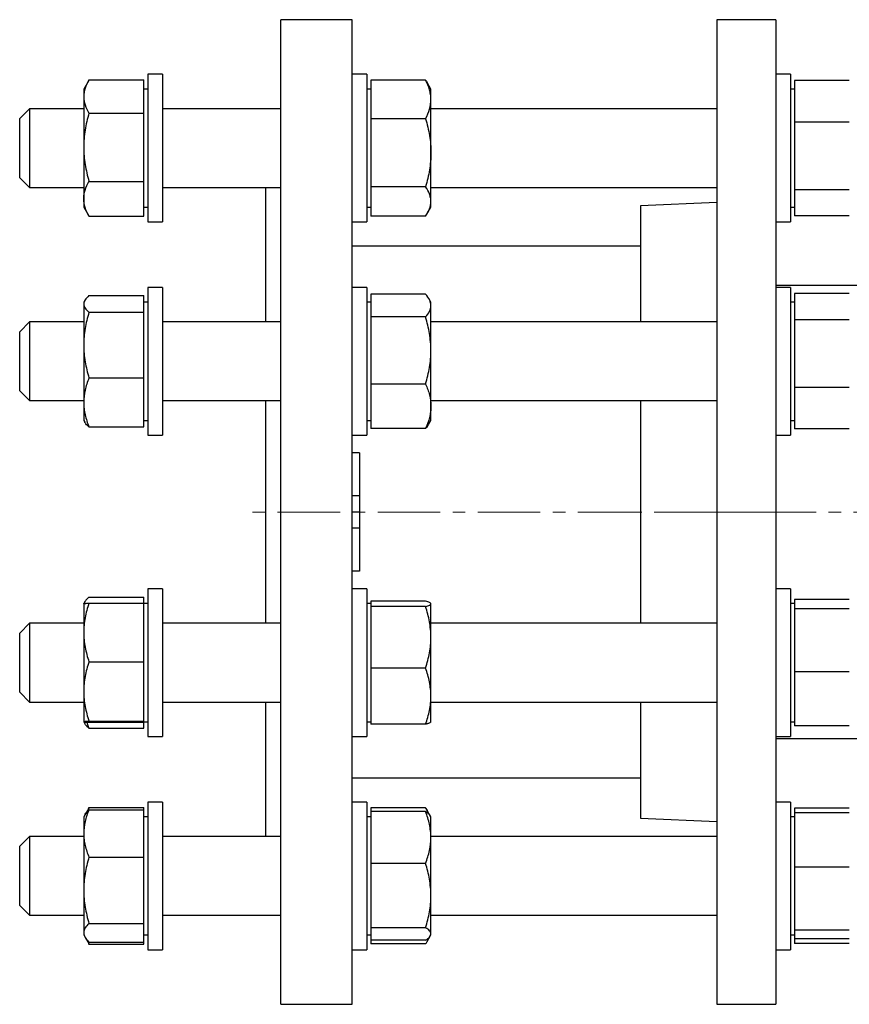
# Model space of a CAD drawing. Header units: millimetres. Extents: x 51 to 706, y 48 to 710.
# Tile 4 of 5: x 381 to 550, y 498 to 698. Entities that reach past the tile are written whole.
import ezdxf

# ---------------------------------------------------------------- set-up
doc = ezdxf.new("R2010")
doc.units = ezdxf.units.MM
doc.linetypes.add('CENTERX2', pattern=[20.32, 12.7, -2.54, 2.54, -2.54])
doc.layers.add('FORMAT', color=7, linetype='Continuous')

msp = doc.modelspace()

# ---------------------------------------------------------------- linework, layer by layer
at = {"color": 7, "linetype": 'Continuous', "lineweight": 25}
for p, q in [((448.9, 698.38), (434.4, 698.38)), ((434.4, 498.38), (434.4, 698.38)), ((448.9, 498.38), (448.9, 698.38)), ((534.94, 698.38), (522.94, 698.38)), ((522.94, 698.38), (522.94, 498.38)), ((534.94, 698.38), (534.94, 498.38)), ((395.41, 686.03), (394.4, 684.29)), ((395.47, 686.15), (406.6, 686.15)), ((406.6, 682.77), (406.6, 686.15)), ((410.4, 687.29), (407.4, 687.29)), ((407.4, 687.29), (407.4, 661.68)), ((410.4, 687.29), (410.4, 661.68)), ((451.9, 687.29), (448.9, 687.29)), ((451.9, 687.29), (451.9, 661.68)), ((452.7, 686.11), (452.7, 682.19)), ((463.83, 686.11), (452.7, 686.11)), ((537.94, 687.29), (534.94, 687.29)), ((537.94, 687.29), (537.94, 681.74)), ((538.74, 686.02), (538.74, 681.79)), ((549.86, 686.02), (538.74, 686.02)), ((394.4, 684.29), (394.4, 682.77)), ((407.4, 684.29), (406.6, 684.29)), ((452.7, 684.29), (451.9, 684.29)), ((464.9, 684.29), (464.15, 685.59)), ((464.9, 682.19), (464.9, 684.29)), ((538.74, 684.29), (537.94, 684.29)), ((394.4, 682.77), (394.4, 672.47)), ((406.6, 679.4), (406.6, 682.77)), ((452.7, 682.19), (452.7, 678.27)), ((464.9, 671.36), (464.9, 682.19)), ((383.4, 680.29), (381.4, 678.29)), ((394.4, 680.29), (383.4, 680.29)), ((383.4, 680.29), (383.4, 664.29)), ((434.4, 680.29), (410.4, 680.29)), ((522.94, 680.29), (464.9, 680.29)), ((537.94, 681.74), (537.94, 657.29)), ((538.74, 681.79), (538.74, 677.55)), ((381.4, 666.29), (381.4, 678.29)), ((395.47, 679.4), (406.6, 679.4)), ((406.6, 672.47), (406.6, 679.4)), ((452.7, 678.27), (452.7, 671.36)), ((463.83, 678.27), (452.7, 678.27)), ((538.74, 677.55), (538.74, 670.68)), ((549.86, 677.55), (538.74, 677.55)), ((394.4, 672.47), (394.4, 661.99)), ((406.6, 665.54), (406.6, 672.47)), ((452.7, 671.36), (452.7, 664.45)), ((464.9, 661.46), (464.9, 671.36)), ((538.74, 670.68), (538.74, 663.82)), ((381.4, 666.29), (383.4, 664.29)), ((383.4, 664.29), (394.4, 664.29)), ((395.47, 665.54), (406.6, 665.54)), ((406.6, 661.99), (406.6, 665.54)), ((410.4, 664.29), (434.4, 664.29)), ((431.4, 637), (431.4, 664.29)), ((463.83, 664.45), (452.7, 664.45)), ((452.7, 664.45), (452.7, 661.46)), ((464.9, 664.29), (522.94, 664.29)), ((549.86, 663.82), (538.74, 663.82)), ((538.74, 663.82), (538.74, 661.19)), ((394.4, 661.99), (394.4, 660.29)), ((394.4, 660.29), (395.41, 658.55)), ((406.6, 658.44), (406.6, 661.99)), ((406.6, 660.29), (407.4, 660.29)), ((407.4, 661.68), (407.4, 657.29)), ((410.4, 661.68), (410.4, 657.29)), ((451.9, 661.68), (451.9, 657.29)), ((451.9, 660.29), (452.7, 660.29)), ((452.7, 661.46), (452.7, 658.48)), ((464.15, 658.99), (464.9, 660.29)), ((464.9, 660.29), (464.9, 661.46)), ((522.94, 661.23), (507.44, 660.56)), ((507.44, 660.56), (507.44, 637)), ((537.94, 660.29), (538.74, 660.29)), ((538.74, 661.19), (538.74, 658.56)), ((395.47, 658.44), (395.41, 658.55)), ((395.47, 658.44), (406.6, 658.44)), ((463.83, 658.48), (452.7, 658.48)), ((549.86, 658.56), (538.74, 658.56)), ((407.4, 657.29), (410.4, 657.29)), ((448.9, 657.29), (451.9, 657.29)), ((534.94, 657.29), (537.94, 657.29)), ((507.44, 652.38), (448.9, 652.38)), ((638.9, 644.38), (534.94, 644.38)), ((395.47, 642.33), (406.6, 642.33)), ((406.6, 640.63), (406.6, 642.33)), ((410.4, 644), (407.4, 644)), ((407.4, 644), (407.4, 614)), ((410.4, 644), (410.4, 614)), ((451.9, 644), (448.9, 644)), ((451.9, 644), (451.9, 614)), ((452.7, 642.62), (452.7, 640.31)), ((463.83, 642.62), (452.7, 642.62)), ((537.94, 644), (534.94, 644)), ((537.94, 644), (537.94, 627.44)), ((538.74, 642.74), (538.74, 640.07)), ((549.86, 642.74), (538.74, 642.74)), ((394.62, 641.37), (394.4, 641)), ((394.4, 641), (394.4, 640.63)), ((394.4, 640.63), (394.4, 632.27)), ((407.4, 641), (406.6, 641)), ((406.6, 638.94), (406.6, 640.63)), ((452.7, 641), (451.9, 641)), ((452.7, 640.31), (452.7, 638)), ((464.9, 641), (464.48, 641.72)), ((464.9, 640.31), (464.9, 641)), ((464.9, 631.19), (464.9, 640.31)), ((538.74, 641), (537.94, 641)), ((538.74, 640.07), (538.74, 637.39)), ((395.47, 638.94), (406.6, 638.94)), ((406.6, 632.27), (406.6, 638.94)), ((452.7, 638), (452.7, 631.19)), ((463.83, 638), (452.7, 638)), ((383.4, 637), (381.4, 635)), ((394.4, 637), (383.4, 637)), ((383.4, 637), (383.4, 621)), ((434.4, 637), (410.4, 637)), ((522.94, 637), (464.9, 637)), ((538.74, 637.39), (538.74, 630.52)), ((549.86, 637.39), (538.74, 637.39)), ((381.4, 623), (381.4, 635)), ((394.4, 632.27), (394.4, 620.64)), ((406.6, 625.61), (406.6, 632.27)), ((452.7, 631.19), (452.7, 624.38)), ((464.9, 619.88), (464.9, 631.19)), ((538.74, 630.52), (538.74, 623.65)), ((537.94, 627.44), (537.94, 614)), ((395.47, 625.61), (406.6, 625.61)), ((406.6, 620.64), (406.6, 625.61)), ((463.83, 624.38), (452.7, 624.38)), ((452.7, 624.38), (452.7, 619.88)), ((381.4, 623), (383.4, 621)), ((549.86, 623.65), (538.74, 623.65)), ((538.74, 623.65), (538.74, 619.45)), ((383.4, 621), (394.4, 621)), ((394.4, 620.64), (394.4, 617)), ((406.6, 615.67), (406.6, 620.64)), ((410.4, 621), (434.4, 621)), ((431.4, 575.77), (431.4, 621)), ((464.9, 621), (522.94, 621)), ((507.44, 621), (507.44, 575.77)), ((452.7, 619.88), (452.7, 615.37)), ((464.9, 617), (464.9, 619.88)), ((538.74, 619.45), (538.74, 615.25)), ((394.4, 617), (394.62, 616.62)), ((406.6, 617), (407.4, 617)), ((451.9, 617), (452.7, 617)), ((464.48, 616.27), (464.9, 617)), ((537.94, 617), (538.74, 617)), ((395.47, 615.67), (406.6, 615.67)), ((463.83, 615.37), (452.7, 615.37)), ((549.86, 615.25), (538.74, 615.25)), ((407.4, 614), (410.4, 614)), ((448.9, 614), (451.9, 614)), ((534.94, 614), (537.94, 614)), ((450.4, 610.38), (448.9, 610.38)), ((450.4, 610.38), (450.4, 601.64)), ((450.4, 601.64), (448.9, 601.64)), ((450.4, 601.64), (450.4, 598.38)), ((450.4, 598.38), (448.9, 598.38)), ((450.4, 598.38), (450.4, 595.12)), ((450.4, 595.12), (448.9, 595.12)), ((450.4, 595.12), (450.4, 586.38)), ((450.4, 586.38), (448.9, 586.38)), ((410.4, 582.77), (407.4, 582.77)), ((407.4, 582.77), (407.4, 552.77)), ((410.4, 582.77), (410.4, 552.77)), ((451.9, 582.77), (448.9, 582.77)), ((451.9, 582.77), (451.9, 552.77)), ((537.94, 582.77), (534.94, 582.77)), ((537.94, 582.77), (537.94, 556.12)), ((394.62, 580.14), (394.4, 579.77)), ((395.47, 581.1), (406.6, 581.1)), ((406.6, 579.87), (406.6, 581.1)), ((452.7, 580.27), (452.7, 579.73)), ((463.83, 580.27), (452.7, 580.27)), ((538.74, 580.59), (538.74, 579.66)), ((549.86, 580.59), (538.74, 580.59)), ((394.4, 579.76), (394.4, 573.92)), ((395.47, 579.87), (406.6, 579.87)), ((406.6, 573.92), (406.6, 579.87)), ((407.4, 579.77), (406.6, 579.77)), ((452.7, 579.77), (451.9, 579.77)), ((452.7, 579.73), (452.7, 579.19)), ((452.7, 579.19), (452.7, 572.94)), ((463.83, 579.19), (452.7, 579.19)), ((464.9, 579.77), (464.88, 579.8)), ((464.9, 579.73), (464.9, 579.77)), ((464.9, 572.94), (464.9, 579.73)), ((538.74, 579.77), (537.94, 579.77)), ((538.74, 579.66), (538.74, 578.73)), ((538.74, 578.73), (538.74, 572.32)), ((549.86, 578.73), (538.74, 578.73)), ((383.4, 575.77), (381.4, 573.77)), ((394.4, 575.77), (383.4, 575.77)), ((383.4, 575.77), (383.4, 559.77)), ((434.4, 575.77), (410.4, 575.77)), ((522.94, 575.77), (464.9, 575.77)), ((381.4, 561.77), (381.4, 573.77)), ((394.4, 573.92), (394.4, 561.92)), ((406.6, 567.97), (406.6, 573.92)), ((452.7, 572.94), (452.7, 566.69)), ((464.9, 560.98), (464.9, 572.94)), ((538.74, 572.32), (538.74, 565.91)), ((395.47, 567.97), (406.6, 567.97)), ((406.6, 561.92), (406.6, 567.97)), ((452.7, 566.69), (452.7, 560.98)), ((463.83, 566.69), (452.7, 566.69)), ((549.86, 565.91), (538.74, 565.91)), ((538.74, 565.91), (538.74, 560.43)), ((381.4, 561.77), (383.4, 559.77)), ((394.4, 561.92), (394.4, 555.77)), ((406.6, 555.87), (406.6, 561.92)), ((452.7, 560.98), (452.7, 555.26)), ((464.9, 555.77), (464.9, 560.98)), ((538.74, 560.43), (538.74, 554.95)), ((383.4, 559.77), (394.4, 559.77)), ((410.4, 559.77), (434.4, 559.77)), ((431.4, 532.47), (431.4, 559.77)), ((464.9, 559.77), (522.94, 559.77)), ((507.44, 559.77), (507.44, 536.2)), ((537.94, 556.12), (537.94, 552.77)), ((394.4, 555.77), (394.62, 555.39)), ((395.47, 555.87), (406.6, 555.87)), ((395.47, 555.66), (406.6, 555.66)), ((395.47, 554.44), (406.6, 554.44)), ((406.6, 555.77), (406.6, 555.87)), ((406.6, 555.77), (407.4, 555.77)), ((406.6, 555.66), (406.6, 555.77)), ((406.6, 554.44), (406.6, 555.66)), ((451.9, 555.77), (452.7, 555.77)), ((463.83, 555.26), (452.7, 555.26)), ((464.88, 555.73), (464.9, 555.77)), ((537.94, 555.77), (538.74, 555.77)), ((549.86, 554.95), (538.74, 554.95)), ((407.4, 552.77), (410.4, 552.77)), ((448.9, 552.77), (451.9, 552.77)), ((534.94, 552.77), (537.94, 552.77)), ((534.94, 552.38), (638.9, 552.38)), ((448.9, 544.38), (507.44, 544.38)), ((395.41, 538.21), (394.67, 536.95)), ((395.47, 538.33), (406.6, 538.33)), ((406.6, 537.91), (406.6, 538.33)), ((410.4, 539.47), (407.4, 539.47)), ((407.4, 539.47), (407.4, 509.47)), ((410.4, 539.47), (410.4, 509.47)), ((451.9, 539.47), (448.9, 539.47)), ((451.9, 539.47), (451.9, 509.47)), ((452.7, 538.28), (452.7, 537.54)), ((463.83, 538.28), (452.7, 538.28)), ((537.94, 539.47), (534.94, 539.47)), ((537.94, 539.47), (537.94, 509.47)), ((538.74, 538.2), (538.74, 537.25)), ((549.86, 538.2), (538.74, 538.2)), ((394.67, 536.95), (394.4, 536.47)), ((394.4, 536.47), (394.4, 533.08)), ((395.47, 537.91), (406.6, 537.91)), ((406.6, 533.08), (406.6, 537.91)), ((407.4, 536.47), (406.6, 536.47)), ((452.7, 536.47), (451.9, 536.47)), ((452.7, 537.54), (452.7, 532.27)), ((463.83, 537.54), (452.7, 537.54)), ((464.78, 536.68), (464.15, 537.77)), ((464.9, 536.47), (464.78, 536.68)), ((464.9, 532.27), (464.9, 536.47)), ((507.44, 536.2), (522.94, 535.53)), ((538.74, 536.47), (537.94, 536.47)), ((538.74, 537.25), (538.74, 531.74)), ((549.86, 537.25), (538.74, 537.25)), ((383.4, 532.47), (381.4, 530.47)), ((394.4, 532.47), (383.4, 532.47)), ((383.4, 532.47), (383.4, 516.47)), ((394.4, 533.08), (394.4, 521.54)), ((406.6, 528.25), (406.6, 533.08)), ((434.4, 532.47), (410.4, 532.47)), ((452.7, 532.27), (452.7, 527.01)), ((522.94, 532.47), (464.9, 532.47)), ((464.9, 520.47), (464.9, 532.27)), ((381.4, 518.47), (381.4, 530.47)), ((538.74, 531.74), (538.74, 526.23)), ((395.47, 528.25), (406.6, 528.25)), ((406.6, 521.54), (406.6, 528.25)), ((463.83, 527.01), (452.7, 527.01)), ((452.7, 527.01), (452.7, 520.47)), ((549.86, 526.23), (538.74, 526.23)), ((538.74, 526.23), (538.74, 519.84)), ((394.4, 521.54), (394.4, 512.93)), ((406.6, 514.82), (406.6, 521.54)), ((452.7, 520.47), (452.7, 513.94)), ((464.9, 512.67), (464.9, 520.47)), ((381.4, 518.47), (383.4, 516.47)), ((538.74, 519.84), (538.74, 513.45)), ((383.4, 516.47), (394.4, 516.47)), ((410.4, 516.47), (434.4, 516.47)), ((464.9, 516.47), (522.94, 516.47)), ((395.47, 514.82), (406.6, 514.82)), ((406.6, 512.93), (406.6, 514.82)), ((394.4, 512.93), (394.4, 512.47)), ((394.4, 512.47), (394.67, 511.99)), ((406.6, 511.03), (406.6, 512.93)), ((406.6, 512.47), (407.4, 512.47)), ((451.9, 512.47), (452.7, 512.47)), ((463.83, 513.94), (452.7, 513.94)), ((452.7, 513.94), (452.7, 512.67)), ((452.7, 512.67), (452.7, 511.4)), ((464.15, 511.17), (464.77, 512.25)), ((464.78, 512.26), (464.9, 512.47)), ((464.9, 512.47), (464.9, 512.67)), ((537.94, 512.47), (538.74, 512.47)), ((549.86, 513.45), (538.74, 513.45)), ((538.74, 513.45), (538.74, 512.57)), ((538.74, 512.57), (538.74, 511.69)), ((394.7, 511.95), (395.41, 510.73)), ((395.47, 510.62), (395.41, 510.73)), ((395.47, 511.03), (406.6, 511.03)), ((395.47, 510.62), (406.6, 510.62)), ((406.6, 510.62), (406.6, 511.03)), ((463.83, 511.4), (452.7, 511.4)), ((452.7, 511.4), (452.7, 510.66)), ((463.83, 510.66), (452.7, 510.66)), ((549.86, 511.69), (538.74, 511.69)), ((538.74, 511.69), (538.74, 510.74)), ((549.86, 510.74), (538.74, 510.74)), ((407.4, 509.47), (410.4, 509.47)), ((448.9, 509.47), (451.9, 509.47)), ((534.94, 509.47), (537.94, 509.47)), ((434.4, 498.38), (448.9, 498.38)), ((522.94, 498.38), (534.94, 498.38))]:
    msp.add_line(p, q, dxfattribs=at)
for points, knots in [([(395.47, 686.15), (395.14, 685.59), (394.87, 685.04), (394.5, 683.91), (394.4, 683.35), (394.4, 682.77)], [0, 0, 0, 0, 0.5, 0.5, 1, 1, 1, 1]), ([(464.9, 682.19), (464.9, 682.52), (464.87, 682.85), (464.78, 683.51), (464.7, 683.84), (464.42, 684.82), (464.15, 685.47), (463.83, 686.11)], [0, 0, 0, 0, 0.25, 0.25, 0.5, 0.5, 1, 1, 1, 1]), ([(463.83, 686.11), (463.94, 685.95), (464.05, 685.77), (464.14, 685.6), (464.15, 685.59)], [0, 0, 0, 0, 0.941101, 1, 1, 1, 1]), ([(394.4, 682.77), (394.4, 682.48), (394.42, 682.2), (394.52, 681.63), (394.6, 681.34), (394.88, 680.5), (395.14, 679.95), (395.47, 679.4)], [0, 0, 0, 0, 0.25, 0.25, 0.5, 0.5, 1, 1, 1, 1]), ([(463.83, 678.27), (464.15, 678.91), (464.42, 679.55), (464.8, 680.86), (464.9, 681.52), (464.9, 682.19)], [0, 0, 0, 0, 0.5, 0.5, 1, 1, 1, 1]), ([(395.47, 679.4), (395.14, 678.26), (394.87, 677.12), (394.5, 674.81), (394.4, 673.65), (394.4, 672.47)], [0, 0, 0, 0, 0.5, 0.5, 1, 1, 1, 1]), ([(463.83, 678.27), (464.15, 677.14), (464.43, 675.99), (464.8, 673.69), (464.9, 672.53), (464.9, 671.36)], [0, 0, 0, 0, 0.5, 0.5, 1, 1, 1, 1]), ([(394.4, 672.47), (394.4, 671.88), (394.42, 671.29), (394.52, 670.12), (394.6, 669.54), (394.88, 667.81), (395.14, 666.67), (395.47, 665.54)], [0, 0, 0, 0, 0.25, 0.25, 0.5, 0.5, 1, 1, 1, 1]), ([(464.9, 671.36), (464.9, 670.78), (464.87, 670.19), (464.78, 669.01), (464.7, 668.43), (464.42, 666.7), (464.15, 665.57), (463.83, 664.45)], [0, 0, 0, 0, 0.25, 0.25, 0.5, 0.5, 1, 1, 1, 1]), ([(394.4, 661.99), (394.4, 662.29), (394.42, 662.59), (394.52, 663.19), (394.6, 663.49), (394.88, 664.38), (395.15, 664.97), (395.47, 665.54)], [0, 0, 0, 0, 0.25, 0.25, 0.5, 0.5, 1, 1, 1, 1]), ([(464.9, 661.46), (464.9, 661.72), (464.87, 661.97), (464.78, 662.48), (464.7, 662.73), (464.42, 663.47), (464.15, 663.96), (463.83, 664.45)], [0, 0, 0, 0, 0.25, 0.25, 0.5, 0.5, 1, 1, 1, 1]), ([(395.47, 658.44), (395.15, 659.01), (394.87, 659.61), (394.5, 660.79), (394.4, 661.39), (394.4, 661.99)], [0, 0, 0, 0, 0.5, 0.5, 1, 1, 1, 1]), ([(463.83, 658.48), (464.15, 658.97), (464.42, 659.46), (464.8, 660.45), (464.9, 660.96), (464.9, 661.46)], [0, 0, 0, 0, 0.5, 0.5, 1, 1, 1, 1]), ([(395.47, 642.33), (395.15, 642.05), (394.87, 641.77), (394.5, 641.2), (394.4, 640.92), (394.4, 640.63)], [0, 0, 0, 0, 0.5, 0.5, 1, 1, 1, 1]), ([(464.9, 640.31), (464.9, 640.51), (464.87, 640.7), (464.78, 641.09), (464.7, 641.29), (464.42, 641.86), (464.15, 642.24), (463.83, 642.62)], [0, 0, 0, 0, 0.25, 0.25, 0.5, 0.5, 1, 1, 1, 1]), ([(394.4, 640.63), (394.4, 640.49), (394.42, 640.34), (394.52, 640.06), (394.6, 639.91), (394.88, 639.49), (395.15, 639.21), (395.47, 638.94)], [0, 0, 0, 0, 0.25, 0.25, 0.5, 0.5, 1, 1, 1, 1]), ([(463.83, 638), (464.15, 638.38), (464.42, 638.76), (464.8, 639.53), (464.9, 639.92), (464.9, 640.31)], [0, 0, 0, 0, 0.5, 0.5, 1, 1, 1, 1]), ([(395.47, 638.94), (395.14, 637.85), (394.87, 636.75), (394.5, 634.53), (394.4, 633.41), (394.4, 632.27)], [0, 0, 0, 0, 0.5, 0.5, 1, 1, 1, 1]), ([(464.9, 631.19), (464.9, 631.77), (464.87, 632.35), (464.78, 633.5), (464.7, 634.07), (464.42, 635.77), (464.15, 636.89), (463.83, 638)], [0, 0, 0, 0, 0.25, 0.25, 0.5, 0.5, 1, 1, 1, 1]), ([(394.4, 632.27), (394.4, 631.71), (394.42, 631.14), (394.52, 630.01), (394.6, 629.46), (394.88, 627.79), (395.14, 626.69), (395.47, 625.61)], [0, 0, 0, 0, 0.25, 0.25, 0.5, 0.5, 1, 1, 1, 1]), ([(463.83, 624.38), (464.15, 625.5), (464.42, 626.62), (464.8, 628.89), (464.9, 630.03), (464.9, 631.19)], [0, 0, 0, 0, 0.5, 0.5, 1, 1, 1, 1]), ([(395.47, 625.61), (395.14, 624.79), (394.87, 623.97), (394.5, 622.32), (394.4, 621.48), (394.4, 620.64)], [0, 0, 0, 0, 0.5, 0.5, 1, 1, 1, 1]), ([(463.83, 624.38), (464.15, 623.65), (464.43, 622.9), (464.8, 621.39), (464.9, 620.64), (464.9, 619.88)], [0, 0, 0, 0, 0.5, 0.5, 1, 1, 1, 1]), ([(394.4, 620.64), (394.4, 620.21), (394.42, 619.79), (394.52, 618.95), (394.6, 618.54), (394.88, 617.29), (395.14, 616.48), (395.47, 615.67)], [0, 0, 0, 0, 0.25, 0.25, 0.5, 0.5, 1, 1, 1, 1]), ([(464.9, 619.88), (464.9, 619.5), (464.87, 619.11), (464.78, 618.35), (464.7, 617.97), (464.42, 616.84), (464.15, 616.1), (463.83, 615.37)], [0, 0, 0, 0, 0.25, 0.25, 0.5, 0.5, 1, 1, 1, 1]), ([(395.47, 615.67), (395.36, 615.77), (395.13, 615.97), (394.85, 616.27), (394.68, 616.49), (394.63, 616.61), (394.62, 616.62)], [0, 0, 0, 0, 0.320491, 0.640954, 0.964213, 1, 1, 1, 1]), ([(464.47, 616.27), (464.44, 616.21), (464.34, 616.03), (464.12, 615.73), (463.93, 615.49), (463.83, 615.37)], [0, 0, 0, 0, 0.205121, 0.60261, 1, 1, 1, 1]), ([(395.47, 581.1), (395.36, 581), (395.13, 580.79), (394.85, 580.49), (394.63, 580.18), (394.5, 579.94), (394.47, 579.81), (394.46, 579.79)], [0, 0, 0, 0, 0.235062, 0.470104, 0.707196, 0.944265, 1, 1, 1, 1]), ([(464.9, 579.73), (464.9, 579.78), (464.87, 579.82), (464.78, 579.91), (464.7, 579.96), (464.42, 580.09), (464.15, 580.18), (463.83, 580.27)], [0, 0, 0, 0, 0.25, 0.25, 0.5, 0.5, 1, 1, 1, 1]), ([(395.47, 579.87), (395.15, 578.9), (394.87, 577.91), (394.5, 575.92), (394.4, 574.92), (394.4, 573.92)], [0, 0, 0, 0, 0.5, 0.5, 1, 1, 1, 1]), ([(394.4, 579.76), (394.4, 579.77), (394.42, 579.78), (394.52, 579.8), (394.6, 579.81), (394.88, 579.83), (395.14, 579.85), (395.47, 579.87)], [0, 0, 0, 0, 0.25, 0.25, 0.5, 0.5, 1, 1, 1, 1]), ([(463.83, 579.19), (464.15, 579.28), (464.43, 579.37), (464.8, 579.55), (464.9, 579.64), (464.9, 579.73)], [0, 0, 0, 0, 0.5, 0.5, 1, 1, 1, 1]), ([(464.9, 572.94), (464.9, 573.47), (464.87, 574), (464.78, 575.06), (464.7, 575.58), (464.42, 577.14), (464.15, 578.17), (463.83, 579.19)], [0, 0, 0, 0, 0.25, 0.25, 0.5, 0.5, 1, 1, 1, 1]), ([(394.4, 573.92), (394.4, 573.42), (394.42, 572.91), (394.52, 571.9), (394.6, 571.4), (394.88, 569.91), (395.15, 568.93), (395.47, 567.97)], [0, 0, 0, 0, 0.25, 0.25, 0.5, 0.5, 1, 1, 1, 1]), ([(463.83, 566.69), (464.15, 567.71), (464.42, 568.74), (464.8, 570.82), (464.9, 571.88), (464.9, 572.94)], [0, 0, 0, 0, 0.5, 0.5, 1, 1, 1, 1]), ([(395.47, 567.97), (395.14, 566.98), (394.87, 565.98), (394.5, 563.97), (394.4, 562.95), (394.4, 561.92)], [0, 0, 0, 0, 0.5, 0.5, 1, 1, 1, 1]), ([(464.9, 560.98), (464.9, 561.46), (464.87, 561.95), (464.78, 562.91), (464.7, 563.39), (464.42, 564.82), (464.15, 565.76), (463.83, 566.69)], [0, 0, 0, 0, 0.25, 0.25, 0.5, 0.5, 1, 1, 1, 1]), ([(394.4, 561.92), (394.4, 561.41), (394.42, 560.89), (394.52, 559.87), (394.6, 559.36), (394.88, 557.85), (395.14, 556.86), (395.47, 555.87)], [0, 0, 0, 0, 0.25, 0.25, 0.5, 0.5, 1, 1, 1, 1]), ([(463.83, 555.26), (464.15, 556.2), (464.42, 557.14), (464.8, 559.04), (464.9, 560), (464.9, 560.98)], [0, 0, 0, 0, 0.5, 0.5, 1, 1, 1, 1]), ([(395.47, 555.87), (395.14, 555.85), (394.87, 555.84), (394.5, 555.8), (394.4, 555.78), (394.4, 555.77)], [0, 0, 0, 0, 0.5, 0.5, 1, 1, 1, 1]), ([(394.4, 555.77), (394.4, 555.76), (394.42, 555.75), (394.52, 555.73), (394.6, 555.72), (394.88, 555.7), (395.14, 555.68), (395.47, 555.66)], [0, 0, 0, 0, 0.25, 0.25, 0.5, 0.5, 1, 1, 1, 1]), ([(395.47, 554.44), (395.39, 554.51), (395.23, 554.65), (394.98, 554.9), (394.77, 555.14), (394.67, 555.32), (394.62, 555.39)], [0, 0, 0, 0, 0.22623, 0.452632, 0.77748, 1, 1, 1, 1]), ([(395.02, 555.69), (395.07, 555.53), (395.21, 555.1), (395.37, 554.69), (395.47, 554.44)], [0, 0, 0, 0, 0.390864, 1, 1, 1, 1]), ([(464.88, 555.73), (464.86, 555.71), (464.83, 555.67), (464.73, 555.59), (464.56, 555.5), (464.32, 555.41), (464.07, 555.33), (463.91, 555.29), (463.83, 555.26)], [0, 0, 0, 0, 0.130456, 0.272261, 0.48783, 0.703423, 0.851651, 1, 1, 1, 1]), ([(395.47, 538.33), (395.37, 538.14), (395.18, 537.83), (395.04, 537.51), (394.98, 537.38)], [0, 0, 0, 0, 0.5776313, 1, 1, 1, 1]), ([(464.33, 537.18), (464.26, 537.35), (464.11, 537.72), (463.93, 538.09), (463.83, 538.28)], [0, 0, 0, 0, 0.45653, 1, 1, 1, 1]), ([(463.83, 538.28), (463.94, 538.12), (464.05, 537.95), (464.14, 537.78), (464.15, 537.77)], [0, 0, 0, 0, 0.9411009, 1, 1, 1, 1]), ([(395.47, 537.91), (395.14, 537.12), (394.87, 536.32), (394.5, 534.71), (394.4, 533.9), (394.4, 533.08)], [0, 0, 0, 0, 0.5, 0.5, 1, 1, 1, 1]), ([(394.68, 536.94), (394.69, 536.97), (394.76, 537.1), (394.93, 537.32), (395.17, 537.62), (395.37, 537.81), (395.47, 537.91)], [0, 0, 0, 0, 0.086582, 0.390988, 0.695533, 1, 1, 1, 1]), ([(464.9, 532.27), (464.9, 532.72), (464.87, 533.16), (464.78, 534.06), (464.7, 534.5), (464.42, 535.82), (464.15, 536.68), (463.83, 537.54)], [0, 0, 0, 0, 0.25, 0.25, 0.5, 0.5, 1, 1, 1, 1]), ([(463.83, 537.54), (463.93, 537.47), (464.14, 537.33), (464.4, 537.12), (464.61, 536.91), (464.74, 536.76), (464.77, 536.68), (464.78, 536.68)], [0, 0, 0, 0, 0.242215, 0.484499, 0.726657, 0.973388, 1, 1, 1, 1]), ([(394.4, 533.08), (394.4, 532.67), (394.42, 532.26), (394.52, 531.45), (394.6, 531.04), (394.88, 529.84), (395.14, 529.04), (395.47, 528.25)], [0, 0, 0, 0, 0.25, 0.25, 0.5, 0.5, 1, 1, 1, 1]), ([(463.83, 527.01), (464.15, 527.86), (464.43, 528.74), (464.8, 530.5), (464.9, 531.38), (464.9, 532.27)], [0, 0, 0, 0, 0.5, 0.5, 1, 1, 1, 1]), ([(395.47, 528.25), (395.15, 527.16), (394.87, 526.04), (394.5, 523.8), (394.4, 522.67), (394.4, 521.54)], [0, 0, 0, 0, 0.5, 0.5, 1, 1, 1, 1]), ([(464.9, 520.47), (464.9, 521.03), (464.87, 521.59), (464.78, 522.69), (464.7, 523.23), (464.42, 524.87), (464.15, 525.94), (463.83, 527.01)], [0, 0, 0, 0, 0.25, 0.25, 0.5, 0.5, 1, 1, 1, 1]), ([(394.4, 521.54), (394.4, 520.97), (394.42, 520.4), (394.52, 519.26), (394.6, 518.69), (394.88, 517), (395.15, 515.9), (395.47, 514.82)], [0, 0, 0, 0, 0.25, 0.25, 0.5, 0.5, 1, 1, 1, 1]), ([(463.83, 513.94), (464.15, 515.01), (464.42, 516.09), (464.8, 518.26), (464.9, 519.36), (464.9, 520.47)], [0, 0, 0, 0, 0.5, 0.5, 1, 1, 1, 1]), ([(395.47, 514.82), (395.14, 514.51), (394.87, 514.2), (394.5, 513.57), (394.4, 513.25), (394.4, 512.93)], [0, 0, 0, 0, 0.5, 0.5, 1, 1, 1, 1]), ([(394.4, 512.93), (394.4, 512.77), (394.42, 512.6), (394.52, 512.29), (394.6, 512.13), (394.88, 511.65), (395.14, 511.34), (395.47, 511.03)], [0, 0, 0, 0, 0.25, 0.25, 0.5, 0.5, 1, 1, 1, 1]), ([(464.9, 512.67), (464.9, 512.78), (464.87, 512.89), (464.78, 513.1), (464.7, 513.21), (464.42, 513.53), (464.15, 513.73), (463.83, 513.94)], [0, 0, 0, 0, 0.25, 0.25, 0.5, 0.5, 1, 1, 1, 1]), ([(463.83, 511.4), (464.15, 511.61), (464.42, 511.82), (464.8, 512.24), (464.9, 512.46), (464.9, 512.67)], [0, 0, 0, 0, 0.5, 0.5, 1, 1, 1, 1]), ([(395.03, 511.51), (395.06, 511.42), (395.19, 511.12), (395.35, 510.83), (395.47, 510.62)], [0, 0, 0, 0, 0.279575, 1, 1, 1, 1]), ([(463.83, 510.66), (463.93, 510.82), (464.14, 511.14), (464.37, 511.57), (464.49, 511.85), (464.53, 511.96)], [0, 0, 0, 0, 0.374494, 0.749094, 1, 1, 1, 1])]:
    msp.add_open_spline(points, degree=3, knots=knots, dxfattribs=at)
at = {"layer": 'FORMAT', "linetype": 'CENTERX2', "lineweight": 18}
for p, q in [((507.44, 598.38), (426.61, 598.38)), ((522.94, 598.38), (507.44, 598.38)), ((522.94, 598.38), (534.94, 598.38)), ((665.04, 598.38), (534.94, 598.38))]:
    msp.add_line(p, q, dxfattribs=at)

doc.saveas('drawing.dxf')
